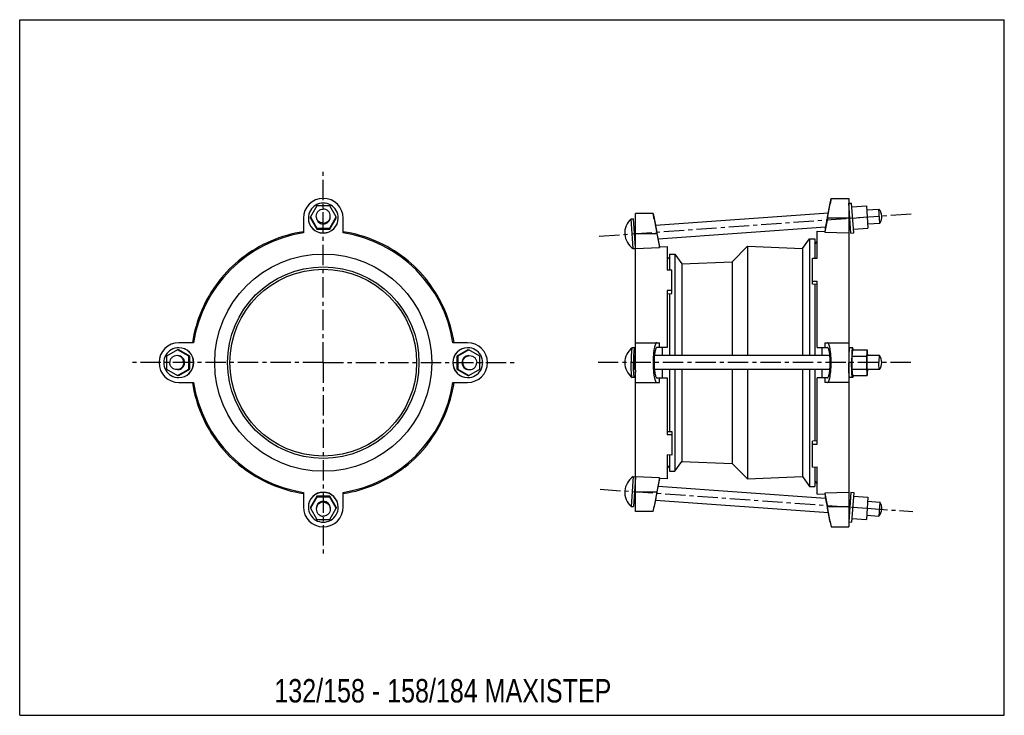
# Model space of a CAD drawing. Header units: millimetres. Extents: x 0 to 841, y 0 to 594.
import ezdxf

# ---------------------------------------------------------------- set-up
doc = ezdxf.new("R2010")
doc.units = ezdxf.units.MM
doc.header["$LTSCALE"] = 46.255
doc.linetypes.add('CENTER', pattern=[0.6, 0.375, -0.075, 0.075, -0.075])
doc.layers.get('0').update_dxf_attribs({"linetype": 'CONTINUOUS'})
doc.layers.add('02___PRT_ALL_AXES', color=7, linetype='CONTINUOUS')
doc.styles.get("Standard").update_dxf_attribs({"font": 'txt', "width": 0.8})

msp = doc.modelspace()

# ---------------------------------------------------------------- linework, layer by layer
at = {"color": 7, "linetype": 'Continuous'}
for p, q in [((0, 0), (0, 594)), ((0, 594), (841, 594)), ((841, 0), (841, 594)), ((693.07, 441.4), (692.26, 436.88)), ((692.26, 437.4), (693.07, 441.4)), ((692.26, 437.39), (692.26, 437.4)), ((693.07, 441.4), (708.07, 441.4)), ((708.07, 441.4), (708.07, 160.9)), ((253.82, 435.01), (248.33, 425.53)), ((264.79, 435.01), (253.82, 435.01)), ((270.27, 425.53), (264.79, 435.01)), ((710.79, 434.12), (723.21, 435.01)), ((723.21, 435.01), (724.56, 416.06)), ((723.46, 431.52), (733.86, 432.26)), ((242.3, 424.4), (242.3, 411.91)), ((248.33, 424.65), (248.33, 425.53)), ((248.33, 425.53), (253.82, 416.06)), ((248.33, 424.65), (253.82, 415.17)), ((264.79, 416.06), (270.27, 425.53)), ((264.79, 415.17), (270.27, 424.65)), ((270.27, 424.65), (270.27, 425.53)), ((276.3, 411.91), (276.3, 424.4)), ((526.07, 173.9), (526.07, 428.4)), ((541.07, 428.4), (526.07, 428.4)), ((541.07, 428.4), (541.87, 424.4)), ((541.58, 425.47), (541.07, 428.4)), ((541.87, 424.4), (541.87, 424.39)), ((708.07, 424.4), (689.89, 424.4)), ((711.47, 424.65), (723.89, 425.53)), ((253.82, 415.17), (253.82, 416.06)), ((253.82, 416.06), (264.79, 416.06)), ((253.82, 415.17), (264.79, 415.17)), ((264.79, 415.17), (264.79, 416.06)), ((681.07, 390.24), (681.07, 413.45)), ((681.07, 413.45), (687.57, 413.21)), ((687.57, 413.21), (687.57, 412.68)), ((687.57, 412.68), (708.07, 411.91)), ((712.14, 415.17), (724.56, 416.06)), ((724.31, 419.55), (734.72, 420.29)), ((526.07, 411.4), (544.21, 411.4)), ((679.07, 402.37), (681.07, 404.57)), ((526.07, 398.73), (546.57, 399.51)), ((546.57, 400.11), (553.07, 400.36)), ((546.57, 399.51), (546.57, 400.11)), ((553.07, 400.36), (553.07, 380)), ((189.61, 390.36), (189.7, 390.24)), ((329, 390.36), (328.9, 390.24)), ((553.07, 391.57), (555.07, 389.37)), ((677.07, 368.09), (677.07, 390.36)), ((677.07, 390.36), (681.07, 390.24)), ((557.07, 380.11), (553.07, 380)), ((557.07, 360.09), (557.07, 380.11)), ((170.1, 370.85), (170.22, 370.76)), ((348.51, 370.85), (348.39, 370.76)), ((677.07, 370.85), (681.07, 370.76)), ((681.07, 314.15), (681.07, 370.76)), ((557.07, 362.84), (553.07, 362.75)), ((553.07, 362.75), (553.07, 314.15)), ((681.07, 367.98), (677.07, 368.09)), ((553.07, 359.98), (557.07, 360.09)), ((134.92, 312.12), (125.45, 306.64)), ((144.4, 306.64), (134.92, 312.12)), ((135.81, 312.12), (134.92, 312.12)), ((145.29, 306.64), (135.81, 312.12)), ((148.55, 318.15), (136.05, 318.15)), ((382.55, 318.15), (370.06, 318.15)), ((523.16, 313.9), (523.11, 313.89)), ((525.16, 313.9), (523.16, 313.9)), ((526.07, 318.15), (546.57, 318.15)), ((553.07, 314.15), (544.32, 314.15)), ((546.57, 314.15), (546.57, 318.15)), ((548.66, 314.15), (548.66, 307.15)), ((681.07, 314.15), (689.79, 314.15)), ((685.47, 307.15), (685.47, 314.15)), ((687.57, 318.15), (708.07, 318.15)), ((687.57, 318.15), (687.57, 314.15)), ((711.47, 313.9), (708.97, 313.9)), ((711.47, 312.12), (710.79, 306.64)), ((711.47, 312.12), (723.89, 312.12)), ((723.89, 312.12), (723.21, 306.64)), ((724.5, 307.15), (723.89, 312.12)), ((125.45, 306.64), (125.45, 295.67)), ((144.4, 295.67), (144.4, 306.64)), ((145.29, 306.64), (144.4, 306.64)), ((145.29, 295.67), (145.29, 306.64)), ((526.07, 307.15), (525.16, 307.15)), ((691.99, 307.15), (542.13, 307.15)), ((710.79, 306.64), (723.21, 306.64)), ((710.79, 306.64), (710.79, 295.67)), ((723.21, 306.64), (723.21, 295.67)), ((734.29, 307.15), (723.89, 307.15)), ((734.33, 307.13), (734.29, 307.15)), ((125.45, 295.67), (134.92, 290.18)), ((134.92, 290.18), (144.4, 295.67)), ((135.81, 290.18), (145.29, 295.67)), ((145.29, 295.67), (144.4, 295.67)), ((526.07, 295.15), (525.16, 295.15)), ((691.99, 295.15), (542.13, 295.15)), ((548.66, 295.15), (548.66, 288.15)), ((685.47, 288.15), (685.47, 295.15)), ((710.79, 295.67), (723.21, 295.67)), ((710.79, 295.67), (711.47, 290.18)), ((723.21, 295.67), (723.89, 290.18)), ((734.29, 295.15), (723.89, 295.15)), ((723.89, 290.18), (724.49, 295.08)), ((734.33, 295.18), (734.29, 295.15)), ((135.81, 290.18), (134.92, 290.18)), ((523.16, 288.4), (523.11, 288.42)), ((525.16, 288.4), (523.16, 288.4)), ((544.32, 288.15), (553.07, 288.15)), ((546.57, 284.15), (546.57, 288.15)), ((553.07, 288.15), (553.07, 239.56)), ((689.79, 288.15), (681.07, 288.15)), ((681.07, 231.55), (681.07, 288.15)), ((687.57, 288.15), (687.57, 284.15)), ((711.47, 288.4), (708.97, 288.4)), ((711.47, 290.18), (723.89, 290.18)), ((136.05, 284.15), (148.55, 284.15)), ((370.06, 284.15), (382.55, 284.15)), ((526.07, 284.15), (546.57, 284.15)), ((708.07, 284.15), (687.57, 284.15)), ((553.07, 242.33), (557.07, 242.22)), ((557.07, 239.47), (553.07, 239.56)), ((557.07, 242.22), (557.07, 222.2)), ((170.1, 231.46), (170.22, 231.55)), ((348.51, 231.46), (348.39, 231.55)), ((681.07, 234.32), (677.07, 234.22)), ((677.07, 211.95), (677.07, 234.22)), ((677.07, 231.46), (681.07, 231.55)), ((553.07, 222.31), (553.07, 201.95)), ((557.07, 222.2), (553.07, 222.31)), ((189.61, 211.95), (189.7, 212.07)), ((329, 211.95), (328.9, 212.07)), ((553.07, 210.74), (555.07, 212.94)), ((677.07, 211.95), (681.07, 212.07)), ((681.07, 188.85), (681.07, 212.07)), ((546.57, 202.8), (526.07, 203.57)), ((546.57, 202.2), (546.57, 202.8)), ((553.07, 201.95), (546.57, 202.2)), ((679.07, 199.94), (681.07, 197.74)), ((242.3, 190.4), (242.3, 177.9)), ((276.3, 177.9), (276.3, 190.4)), ((526.07, 190.9), (544.21, 190.9)), ((681.07, 188.85), (687.57, 189.1)), ((708.07, 190.4), (687.57, 189.63)), ((687.57, 189.63), (687.57, 189.1)), ((541.07, 173.9), (541.86, 178.43)), ((541.07, 173.9), (541.87, 177.9)), ((541.87, 177.9), (541.88, 177.95)), ((708.07, 177.9), (689.89, 177.9)), ((541.07, 173.9), (526.07, 173.9)), ((692.26, 164.92), (692.26, 164.9)), ((692.26, 164.9), (693.07, 160.9)), ((692.54, 163.84), (693.07, 160.9)), ((693.07, 160.9), (708.07, 160.9)), ((0, 0), (841, 0))]:
    msp.add_line(p, q, dxfattribs=at)
for centre, radius, start, end in [((259.3, 424.4), 17, 0, 180), ((-59.03, 573.31), 763.48, 348.83166, 349.74536), ((-81.31, 577.06), 786.16, 348.80346, 349.72916), ((259.3, 425.54), 5.99, 180.07748, 270.07754), ((259.31, 425.54), 5.99, 269.92245, 359.92252), ((1216.58, 544.41), 685.39, 190.1281, 191.18948), ((1261.36, 553.36), 730.96, 190.162, 191.11629), ((259.3, 301.15), 113.05, 98.64901, 128), ((259.3, 301.15), 113.05, 52, 81.351), ((259.3, 301.15), 112.05, 98.7265, 171.2735), ((259.3, 301.15), 112.05, 8.7265, 81.2735), ((259.3, 301.15), 113.2, 128, 142), ((259.3, 301.15), 113.2, 38, 52), ((259.3, 301.15), 113.05, 142, 171.351), ((259.3, 301.15), 113.05, 8.649, 38), ((136.05, 301.15), 17, 90, 270), ((135.82, 301.19), 12.71, 90.02913, 150.10183), ((135.79, 301.17), 12.73, 359.92243, 89.92196), ((135.97, 301.17), 12.73, 359.92243, 89.92196), ((382.55, 301.15), 17, 270, 90), ((532.8, 301.15), 16, 127.27806, 232.72193), ((688.71, 309.33), 23.38, 6.86741, 7.03438), ((135.87, 301.16), 12.78, 150.06906, 180.00375), ((134.92, 301.16), 5.99, 359.92246, 89.92251), ((406.64, 302.62), 119.41, 2.1778, 2.3552), ((726.31, 301.16), 10, 323.3252, 36.67433), ((135.87, 301.15), 12.78, 179.99625, 209.93094), ((135.82, 301.12), 12.71, 209.89816, 269.97087), ((134.92, 301.15), 5.99, 270.07748, 0.07754), ((135.79, 301.14), 12.73, 270.07804, 0.07757), ((135.97, 301.14), 12.73, 270.07804, 0.07757), ((406.64, 299.69), 119.41, 357.6448, 357.8222), ((688.71, 292.98), 23.38, 352.96562, 353.13259), ((259.3, 301.15), 113.05, 188.649, 218), ((259.3, 301.15), 112.05, 188.72651, 261.27351), ((259.3, 301.15), 112.05, 278.7265, 351.2735), ((259.3, 301.15), 113.05, 322, 351.351), ((259.3, 301.15), 113.2, 218, 232), ((259.3, 301.15), 113.2, 308, 322), ((259.3, 301.15), 113.05, 232, 261.351), ((259.3, 301.15), 113.05, 278.649, 308), ((1250.44, 51.53), 719.85, 168.83592, 169.84649), ((259.3, 177.9), 17, 180, 360), ((-47.66, 31.63), 751.92, 10.24976, 11.21762), ((-93.07, 22.56), 798.13, 10.27446, 11.1485)]:
    msp.add_arc(centre, radius, start, end, dxfattribs=at)
for points, knots in [([(541.86, 423.88), (541.84, 424.02), (541.74, 424.55), (541.65, 425.08), (541.58, 425.47)], [0, 0, 0, 0, 0.267319, 1, 1, 1, 1]), ([(522.93, 313.47), (522.87, 313.24), (522.76, 312.67), (522.58, 311.15), (522.41, 308.64), (522.28, 305.11), (522.25, 302.52), (522.25, 301.15)], [0, 0, 0, 0, 0.057978, 0.140616, 0.371237, 0.668065, 1, 1, 1, 1]), ([(523.11, 313.89), (523.07, 313.85), (523, 313.71), (522.95, 313.56), (522.93, 313.47)], [0, 0, 0, 0, 0.367238, 1, 1, 1, 1]), ([(525.16, 313.9), (525.12, 313.9), (525.04, 313.82), (524.92, 313.5), (524.77, 312.79), (524.63, 311.62), (524.5, 310.06), (524.39, 308.15), (524.31, 305.97), (524.26, 303.61), (524.25, 301.98), (524.25, 301.15)], [0, 0, 0, 0, 0.008417, 0.024253, 0.08222, 0.174653, 0.298427, 0.448955, 0.620469, 0.806612, 1, 1, 1, 1]), ([(525.94, 307.53), (525.91, 308.41), (525.84, 309.66), (525.72, 311.21), (525.62, 312.14), (525.52, 312.87), (525.41, 313.41), (525.32, 313.73), (525.21, 313.9), (525.16, 313.9)], [0, 0, 0, 0, 0.408149, 0.578407, 0.722235, 0.837238, 0.921801, 0.975119, 1, 1, 1, 1]), ([(544.21, 318.15), (544.1, 318.15), (543.85, 318.09), (543.53, 317.82), (543.23, 317.41), (542.8, 316.58), (542.35, 315.17), (541.9, 313.09), (541.54, 310.54), (541.27, 307.63), (541.1, 304.46), (541.05, 301.15), (541.1, 297.85), (541.27, 294.68), (541.54, 291.77), (541.9, 289.22), (542.35, 287.14), (542.8, 285.73), (543.23, 284.9), (543.53, 284.49), (543.85, 284.22), (544.1, 284.15), (544.21, 284.15)], [0, 0, 0, 0, 0.009388, 0.020573, 0.03472, 0.05235, 0.098607, 0.159122, 0.23225, 0.315537, 0.405937, 0.5, 0.594063, 0.684463, 0.76775, 0.840877, 0.901393, 0.94765, 0.96528, 0.979427, 0.990612, 1, 1, 1, 1]), ([(544.32, 314.15), (544.14, 314.15), (543.84, 313.96), (543.56, 313.58), (543.23, 312.95), (542.88, 311.88), (542.53, 310.28), (542.24, 308.33), (542.03, 306.1), (541.9, 303.68), (541.85, 301.15), (541.9, 298.63), (542.03, 296.2), (542.24, 293.98), (542.53, 292.03), (542.88, 290.43), (543.23, 289.36), (543.56, 288.72), (543.84, 288.35), (544.14, 288.15), (544.32, 288.15)], [0, 0, 0, 0, 0.020285, 0.034495, 0.052182, 0.098516, 0.159072, 0.232222, 0.315522, 0.405934, 0.500007, 0.59408, 0.684489, 0.767787, 0.840933, 0.901487, 0.947819, 0.965506, 0.979715, 1, 1, 1, 1]), ([(689.79, 288.15), (689.98, 288.15), (690.28, 288.35), (690.55, 288.72), (690.89, 289.36), (691.24, 290.43), (691.6, 292.03), (691.89, 293.98), (692.1, 296.2), (692.23, 298.63), (692.28, 301.15), (692.23, 303.68), (692.1, 306.11), (691.89, 308.33), (691.6, 310.28), (691.24, 311.88), (690.89, 312.95), (690.55, 313.59), (690.28, 313.96), (689.98, 314.15), (689.79, 314.15)], [0, 0, 0, 0, 0.020319, 0.034546, 0.052246, 0.098594, 0.159149, 0.232285, 0.315566, 0.405956, 0.500007, 0.594057, 0.684446, 0.767724, 0.840857, 0.901409, 0.947755, 0.965455, 0.979681, 1, 1, 1, 1]), ([(689.89, 284.15), (690, 284.15), (690.25, 284.22), (690.57, 284.49), (690.88, 284.9), (691.31, 285.72), (691.77, 287.13), (692.22, 289.22), (692.59, 291.77), (692.86, 294.68), (693.03, 297.85), (693.08, 301.15), (693.03, 304.46), (692.86, 307.63), (692.59, 310.54), (692.22, 313.09), (691.77, 315.17), (691.31, 316.58), (690.88, 317.41), (690.57, 317.82), (690.25, 318.09), (690, 318.15), (689.89, 318.15)], [0, 0, 0, 0, 0.009411, 0.020623, 0.034792, 0.052441, 0.098714, 0.159226, 0.232336, 0.315596, 0.405967, 0.5, 0.594033, 0.684404, 0.767664, 0.840774, 0.901286, 0.947559, 0.965208, 0.979377, 0.990589, 1, 1, 1, 1]), ([(708.97, 313.9), (708.92, 313.9), (708.81, 313.73), (708.72, 313.41), (708.61, 312.87), (708.51, 312.14), (708.41, 311.21), (708.29, 309.66), (708.22, 308.41), (708.19, 307.53)], [0, 0, 0, 0, 0.024881, 0.078199, 0.162762, 0.277765, 0.421593, 0.591851, 1, 1, 1, 1]), ([(711.01, 312.2), (710.93, 311.52), (710.8, 309.97), (710.61, 306.29), (710.56, 303.28), (710.56, 301.15)], [0, 0, 0, 0, 0.184062, 0.423266, 1, 1, 1, 1]), ([(711.47, 313.9), (711.41, 313.9), (711.3, 313.73), (711.21, 313.41), (711.1, 312.87), (711.04, 312.44), (711.01, 312.2)], [0, 0, 0, 0, 0.089577, 0.281528, 0.585971, 1, 1, 1, 1]), ([(711.92, 312.2), (711.89, 312.44), (711.83, 312.87), (711.72, 313.41), (711.63, 313.73), (711.52, 313.9), (711.47, 313.9)], [0, 0, 0, 0, 0.414029, 0.718472, 0.910423, 1, 1, 1, 1]), ([(134.18, 307.15), (133.4, 307.15), (131.83, 306.84), (129.84, 305.51), (128.51, 303.51), (128.2, 301.93), (128.2, 301.15)], [0, 0, 0, 0, 0.249705, 0.499589, 0.749674, 1, 1, 1, 1]), ([(140.17, 301.15), (140.17, 301.93), (139.85, 303.51), (138.52, 305.51), (136.53, 306.84), (134.96, 307.15), (134.18, 307.15)], [0, 0, 0, 0, 0.250326, 0.500411, 0.750295, 1, 1, 1, 1]), ([(525.16, 307.15), (525.14, 307.15), (525.1, 307.11), (525.04, 306.96), (524.98, 306.63), (524.91, 306.08), (524.85, 305.34), (524.8, 304.45), (524.74, 303.03), (524.73, 301.92), (524.73, 301.15)], [0, 0, 0, 0, 0.008422, 0.024266, 0.082215, 0.17465, 0.298459, 0.448932, 0.620456, 1, 1, 1, 1]), ([(708.19, 307.53), (708.17, 307.03), (708.09, 304.91), (708.07, 302.78), (708.07, 301.15)], [0, 0, 0, 0, 0.234673, 1, 1, 1, 1]), ([(723.89, 307.15), (723.87, 307.15), (723.83, 307.11), (723.77, 306.96), (723.7, 306.63), (723.64, 306.08), (723.58, 305.34), (723.53, 304.45), (723.47, 303.03), (723.46, 301.92), (723.46, 301.15)], [0, 0, 0, 0, 0.008404, 0.024246, 0.082206, 0.174656, 0.298436, 0.448947, 0.620462, 1, 1, 1, 1]), ([(734.08, 306.35), (733.99, 305.62), (733.9, 303.89), (733.86, 302.15), (733.86, 301.15)], [0, 0, 0, 0, 0.423178, 1, 1, 1, 1]), ([(734.29, 307.15), (734.26, 307.15), (734.21, 307.07), (734.17, 306.92), (734.12, 306.67), (734.09, 306.47), (734.08, 306.35)], [0, 0, 0, 0, 0.08963, 0.281542, 0.585889, 1, 1, 1, 1]), ([(134.18, 295.15), (133.4, 295.15), (131.83, 295.47), (129.84, 296.8), (128.51, 298.8), (128.2, 300.37), (128.2, 301.15)], [0, 0, 0, 0, 0.249705, 0.499589, 0.749674, 1, 1, 1, 1]), ([(140.17, 301.15), (140.17, 300.37), (139.85, 298.8), (138.52, 296.8), (136.53, 295.47), (134.96, 295.15), (134.18, 295.15)], [0, 0, 0, 0, 0.250326, 0.500411, 0.750295, 1, 1, 1, 1]), ([(522.93, 288.84), (522.87, 289.07), (522.76, 289.64), (522.58, 291.16), (522.41, 293.66), (522.28, 297.2), (522.25, 299.79), (522.25, 301.15)], [0, 0, 0, 0, 0.057978, 0.140616, 0.371237, 0.668065, 1, 1, 1, 1]), ([(525.16, 288.4), (525.12, 288.4), (525.04, 288.49), (524.92, 288.81), (524.77, 289.52), (524.63, 290.68), (524.5, 292.25), (524.39, 294.16), (524.31, 296.34), (524.26, 298.7), (524.25, 300.33), (524.25, 301.15)], [0, 0, 0, 0, 0.008417, 0.024253, 0.08222, 0.174653, 0.298427, 0.448955, 0.620469, 0.806612, 1, 1, 1, 1]), ([(525.16, 295.15), (525.14, 295.15), (525.1, 295.2), (525.04, 295.35), (524.98, 295.68), (524.91, 296.23), (524.85, 296.97), (524.8, 297.86), (524.74, 299.28), (524.73, 300.39), (524.73, 301.15)], [0, 0, 0, 0, 0.008422, 0.024266, 0.082215, 0.17465, 0.298459, 0.448932, 0.620456, 1, 1, 1, 1]), ([(525.94, 294.78), (525.91, 293.9), (525.84, 292.65), (525.72, 291.1), (525.62, 290.17), (525.52, 289.44), (525.41, 288.89), (525.32, 288.58), (525.21, 288.4), (525.16, 288.4)], [0, 0, 0, 0, 0.408149, 0.578407, 0.722235, 0.837238, 0.921801, 0.975119, 1, 1, 1, 1]), ([(708.19, 294.78), (708.17, 295.28), (708.09, 297.4), (708.07, 299.53), (708.07, 301.15)], [0, 0, 0, 0, 0.234673, 1, 1, 1, 1]), ([(708.97, 288.4), (708.92, 288.4), (708.81, 288.58), (708.72, 288.89), (708.61, 289.44), (708.51, 290.17), (708.41, 291.1), (708.29, 292.65), (708.22, 293.9), (708.19, 294.78)], [0, 0, 0, 0, 0.024881, 0.078199, 0.162762, 0.277765, 0.421593, 0.591851, 1, 1, 1, 1]), ([(711.01, 290.11), (710.93, 290.79), (710.8, 292.34), (710.61, 296.02), (710.56, 299.03), (710.56, 301.15)], [0, 0, 0, 0, 0.184062, 0.423266, 1, 1, 1, 1]), ([(723.46, 301.15), (723.46, 300.39), (723.47, 299.28), (723.53, 297.86), (723.58, 296.97), (723.64, 296.23), (723.7, 295.68), (723.77, 295.35), (723.83, 295.2), (723.87, 295.15), (723.89, 295.15)], [0, 0, 0, 0, 0.379538, 0.551053, 0.701564, 0.825344, 0.917794, 0.975754, 0.991596, 1, 1, 1, 1]), ([(734.08, 295.96), (733.99, 296.69), (733.9, 298.42), (733.86, 300.15), (733.86, 301.15)], [0, 0, 0, 0, 0.423178, 1, 1, 1, 1]), ([(734.29, 295.15), (734.26, 295.15), (734.21, 295.24), (734.17, 295.39), (734.12, 295.64), (734.09, 295.84), (734.08, 295.96)], [0, 0, 0, 0, 0.08963, 0.281542, 0.585889, 1, 1, 1, 1]), ([(523.11, 288.42), (523.07, 288.46), (523, 288.6), (522.95, 288.75), (522.93, 288.84)], [0, 0, 0, 0, 0.367238, 1, 1, 1, 1]), ([(711.47, 288.4), (711.41, 288.4), (711.3, 288.58), (711.21, 288.89), (711.1, 289.44), (711.04, 289.87), (711.01, 290.11)], [0, 0, 0, 0, 0.089577, 0.281528, 0.585971, 1, 1, 1, 1]), ([(711.92, 290.11), (711.89, 289.87), (711.83, 289.44), (711.72, 288.89), (711.63, 288.58), (711.52, 288.4), (711.47, 288.4)], [0, 0, 0, 0, 0.414029, 0.718472, 0.910423, 1, 1, 1, 1]), ([(544.12, 189.88), (543.81, 188.34), (543.38, 186.11), (542.85, 183.29), (542.52, 181.48), (542.26, 180.1), (542.03, 178.82), (541.97, 178.5), (541.86, 177.83), (541.87, 177.9)], [0, 0, 0, 0, 0.385782, 0.558227, 0.708961, 0.83253, 0.924348, 0.980901, 1, 1, 1, 1]), ([(692.26, 165.43), (692.28, 165.28), (692.38, 164.76), (692.47, 164.23), (692.54, 163.84)], [0, 0, 0, 0, 0.267317, 1, 1, 1, 1])]:
    msp.add_open_spline(points, degree=3, knots=knots, dxfattribs=at)
for points in [[(689.79, 424.4), (689.05, 420.67), (688.31, 416.94), (687.57, 413.21)], [(689.89, 424.4), (689.12, 420.5), (688.34, 416.59), (687.57, 412.68)], [(689.79, 424.4), (689.86, 424.75), (689.93, 425.09), (690, 425.43)], [(544.12, 412.43), (544.18, 412.09), (544.25, 411.75), (544.32, 411.4)], [(544.21, 411.4), (545, 407.44), (545.78, 403.47), (546.57, 399.51)], [(544.32, 411.4), (545.07, 407.64), (545.82, 403.88), (546.57, 400.11)], [(546.57, 202.8), (545.78, 198.84), (545, 194.87), (544.21, 190.9)], [(546.57, 202.2), (545.82, 198.43), (545.07, 194.67), (544.32, 190.9)], [(544.32, 190.9), (544.25, 190.56), (544.18, 190.22), (544.12, 189.88)], [(687.57, 189.63), (688.34, 185.72), (689.12, 181.81), (689.89, 177.9)], [(687.57, 189.1), (688.31, 185.37), (689.05, 181.64), (689.79, 177.9)], [(690, 176.88), (689.93, 177.22), (689.86, 177.56), (689.79, 177.9)]]:
    msp.add_open_spline(points, degree=3, dxfattribs=at)
at = {"layer": '02___PRT_ALL_AXES', "color": 7, "linetype": 'CENTER'}
for p, q in [((259.3, 301.15), (259.3, 464.1)), ((494.95, 409.18), (762.37, 428.28)), ((259.3, 301.15), (96.36, 301.15)), ((259.3, 301.15), (259.3, 138.21)), ((259.3, 301.15), (422.25, 301.15)), ((761.09, 301.15), (493.2, 301.15)), ((495.92, 193.06), (711.47, 177.66)), ((723.89, 176.77), (763.01, 173.98))]:
    msp.add_line(p, q, dxfattribs=at)
at = {"layer": '02___PRT_ALL_AXES', "color": 7, "linetype": 'Continuous'}
for p, q in [((708.07, 437.19), (710.56, 437.37)), ((712.38, 411.93), (710.56, 437.37)), ((542.93, 418.62), (690.73, 429.18)), ((709.88, 411.75), (708.07, 437.19)), ((708.07, 430.42), (708.53, 430.45)), ((734.72, 420.29), (733.86, 432.26)), ((522.25, 423.91), (524.25, 424.06)), ((524.07, 398.48), (522.25, 423.91)), ((526.03, 399.06), (524.25, 424.06)), ((524.73, 417.32), (526.07, 417.42)), ((545.24, 406.76), (688.32, 416.98)), ((708.07, 418.39), (709.38, 418.48)), ((525.58, 405.35), (526.07, 405.39)), ((668.68, 398.51), (674.57, 406.9)), ((674.57, 406.9), (674.57, 307.15)), ((674.57, 406.9), (679.07, 406.9)), ((679.07, 406.9), (679.07, 390.3)), ((709.88, 411.75), (712.38, 411.93)), ((524.07, 398.48), (526.07, 398.62)), ((608.59, 387.31), (621.79, 400.51)), ((621.79, 400.51), (621.79, 307.15)), ((621.79, 400.51), (668.68, 398.51)), ((668.68, 398.51), (668.68, 307.15)), ((555.07, 393.9), (555.07, 380.05)), ((555.07, 393.9), (559.57, 393.9)), ((559.57, 393.9), (559.57, 307.15)), ((559.57, 393.9), (565.45, 385.5)), ((565.45, 385.5), (608.59, 387.31)), ((608.59, 387.31), (608.59, 307.15)), ((565.45, 385.5), (565.45, 307.15)), ((679.07, 368.04), (679.07, 307.15)), ((555.07, 360.04), (555.07, 307.15)), ((382.8, 312.12), (373.32, 306.64)), ((383.68, 312.12), (374.21, 306.64)), ((382.8, 312.12), (383.68, 312.12)), ((393.16, 306.64), (383.68, 312.12)), ((373.32, 306.64), (374.21, 306.64)), ((373.32, 306.64), (373.32, 295.67)), ((374.21, 306.64), (374.21, 295.67)), ((393.16, 295.67), (393.16, 306.64)), ((373.32, 295.67), (374.21, 295.67)), ((373.32, 295.67), (382.8, 290.18)), ((374.21, 295.67), (383.68, 290.18)), ((383.68, 290.18), (393.16, 295.67)), ((555.07, 295.15), (555.07, 242.27)), ((559.57, 295.15), (559.57, 208.4)), ((565.45, 295.15), (565.45, 216.81)), ((608.59, 295.15), (608.59, 215)), ((621.79, 295.15), (621.79, 201.8)), ((668.68, 295.15), (668.68, 203.8)), ((674.57, 295.15), (674.57, 195.4)), ((679.07, 295.15), (679.07, 234.27)), ((382.8, 290.18), (383.68, 290.18)), ((555.07, 222.26), (555.07, 208.4)), ((559.57, 208.4), (565.45, 216.81)), ((565.45, 216.81), (608.59, 215)), ((608.59, 215), (621.79, 201.8)), ((679.07, 212.01), (679.07, 195.4)), ((524.07, 203.83), (522.25, 178.39)), ((524.07, 203.83), (526.07, 203.69)), ((526.03, 203.25), (524.25, 178.25)), ((555.07, 208.4), (559.57, 208.4)), ((621.79, 201.8), (668.68, 203.8)), ((668.68, 203.8), (674.57, 195.4)), ((525.58, 196.95), (526.07, 196.92)), ((545.24, 195.55), (688.32, 185.33)), ((674.57, 195.4), (679.07, 195.4)), ((253.82, 187.14), (248.33, 177.66)), ((253.82, 186.25), (248.33, 176.77)), ((264.79, 187.14), (253.82, 187.14)), ((253.82, 187.14), (253.82, 186.25)), ((264.79, 186.25), (253.82, 186.25)), ((270.27, 177.66), (264.79, 187.14)), ((264.79, 187.14), (264.79, 186.25)), ((270.27, 176.77), (264.79, 186.25)), ((709.88, 190.56), (708.07, 165.12)), ((709.88, 190.56), (712.38, 190.38)), ((712.38, 190.38), (710.56, 164.94)), ((712.14, 187.14), (724.56, 186.25)), ((724.56, 186.25), (723.21, 167.3)), ((248.33, 177.66), (248.33, 176.77)), ((248.33, 176.77), (253.82, 167.3)), ((264.79, 167.3), (270.27, 176.77)), ((270.27, 177.66), (270.27, 176.77)), ((522.25, 178.39), (524.25, 178.25)), ((524.73, 184.98), (526.07, 184.89)), ((542.93, 183.68), (690.73, 173.13)), ((708.07, 183.92), (709.38, 183.83)), ((711.47, 177.66), (723.89, 176.77)), ((724.31, 182.76), (734.72, 182.02)), ((734.72, 182.02), (733.86, 170.05)), ((708.07, 171.89), (708.53, 171.86)), ((723.46, 170.79), (733.86, 170.05)), ((253.82, 167.3), (264.79, 167.3)), ((708.07, 165.12), (710.56, 164.94)), ((710.79, 168.19), (723.21, 167.3))]:
    msp.add_line(p, q, dxfattribs=at)
for radius in [92.75, 81.75, 79.75]:
    msp.add_circle((259.3, 301.15), radius, dxfattribs=at)
for centre, radius, start, end in [((259.3, 424.59), 12.78, 89.99625, 119.93094), ((259.31, 424.59), 12.78, 60.06906, 90.00375), ((259.27, 424.64), 12.71, 119.89816, 179.97087), ((259.34, 424.64), 12.71, 0.02913, 60.10183), ((726.31, 425.71), 10, 327.21572, 40.95551), ((259.29, 424.66), 12.73, 180.07802, 270.07759), ((259.29, 424.49), 12.73, 180.07802, 270.07759), ((259.32, 424.66), 12.73, 269.92241, 359.92198), ((259.32, 424.49), 12.73, 269.92241, 359.92198), ((532.8, 411.89), 16, 131.2529, 236.91833), ((382.64, 301.17), 12.73, 90.07802, 180.07759), ((382.81, 301.17), 12.73, 90.07802, 180.07759), ((382.79, 301.19), 12.71, 29.89817, 89.97087), ((383.69, 301.16), 5.99, 90.07749, 180.07754), ((382.74, 301.16), 12.78, 359.99625, 29.93094), ((382.64, 301.14), 12.73, 179.92241, 269.92198), ((382.81, 301.14), 12.73, 179.92241, 269.92198), ((383.69, 301.15), 5.99, 179.92246, 269.92252), ((382.79, 301.12), 12.71, 270.02913, 330.10184), ((382.74, 301.15), 12.78, 330.06906, 0.00375), ((532.8, 190.42), 16, 123.08167, 228.7471), ((259.29, 177.82), 12.73, 89.92245, 179.92194), ((259.29, 177.64), 12.73, 89.92245, 179.92194), ((259.32, 177.82), 12.73, 0.07806, 90.07755), ((259.32, 177.64), 12.73, 0.07806, 90.07755), ((259.27, 177.67), 12.71, 180.02913, 240.10184), ((259.3, 176.77), 5.99, 89.9231, 179.92187), ((259.31, 176.77), 5.99, 0.07813, 90.0769), ((259.34, 177.67), 12.71, 299.89817, 359.97087), ((726.31, 176.6), 10, 319.04449, 32.78428), ((259.3, 177.72), 12.78, 240.06906, 270.00375), ((259.31, 177.72), 12.78, 269.99625, 299.93094)]:
    msp.add_arc(centre, radius, start, end, dxfattribs=at)
for points, knots in [([(253.3, 426.28), (253.3, 427.06), (253.62, 428.63), (254.95, 430.62), (256.95, 431.95), (258.52, 432.26), (259.3, 432.26)], [0, 0, 0, 0, 0.249705, 0.499589, 0.749674, 1, 1, 1, 1]), ([(265.3, 426.28), (265.3, 427.06), (264.99, 428.63), (263.66, 430.62), (261.66, 431.95), (260.08, 432.26), (259.3, 432.26)], [0, 0, 0, 0, 0.249705, 0.499589, 0.749674, 1, 1, 1, 1]), ([(259.3, 420.29), (258.52, 420.29), (256.95, 420.6), (254.95, 421.94), (253.62, 423.92), (253.3, 425.5), (253.3, 426.28)], [0, 0, 0, 0, 0.250326, 0.500411, 0.750295, 1, 1, 1, 1]), ([(259.3, 420.29), (260.08, 420.29), (261.66, 420.6), (263.66, 421.94), (264.99, 423.92), (265.3, 425.5), (265.3, 426.28)], [0, 0, 0, 0, 0.250326, 0.500411, 0.750295, 1, 1, 1, 1]), ([(378.44, 301.15), (378.44, 301.93), (378.75, 303.51), (380.09, 305.51), (382.07, 306.84), (383.65, 307.15), (384.43, 307.15)], [0, 0, 0, 0, 0.250326, 0.500411, 0.750295, 1, 1, 1, 1]), ([(384.43, 307.15), (385.21, 307.15), (386.78, 306.84), (388.77, 305.51), (390.1, 303.51), (390.41, 301.93), (390.41, 301.15)], [0, 0, 0, 0, 0.249705, 0.499589, 0.749674, 1, 1, 1, 1]), ([(378.44, 301.15), (378.44, 300.37), (378.75, 298.8), (380.09, 296.8), (382.07, 295.47), (383.65, 295.15), (384.43, 295.15)], [0, 0, 0, 0, 0.250326, 0.500411, 0.750295, 1, 1, 1, 1]), ([(384.43, 295.15), (385.21, 295.15), (386.78, 295.47), (388.77, 296.8), (390.1, 298.8), (390.41, 300.37), (390.41, 301.15)], [0, 0, 0, 0, 0.249705, 0.499589, 0.749674, 1, 1, 1, 1]), ([(259.3, 182.02), (258.52, 182.02), (256.95, 181.7), (254.95, 180.37), (253.62, 178.38), (253.3, 176.81), (253.3, 176.03)], [0, 0, 0, 0, 0.250326, 0.500411, 0.750295, 1, 1, 1, 1]), ([(259.3, 182.02), (260.08, 182.02), (261.66, 181.7), (263.66, 180.37), (264.99, 178.38), (265.3, 176.81), (265.3, 176.03)], [0, 0, 0, 0, 0.250326, 0.500411, 0.750295, 1, 1, 1, 1]), ([(253.3, 176.03), (253.3, 175.25), (253.62, 173.68), (254.95, 171.69), (256.95, 170.36), (258.52, 170.05), (259.3, 170.05)], [0, 0, 0, 0, 0.249705, 0.499589, 0.749674, 1, 1, 1, 1]), ([(265.3, 176.03), (265.3, 175.25), (264.99, 173.68), (263.66, 171.69), (261.66, 170.36), (260.08, 170.05), (259.3, 170.05)], [0, 0, 0, 0, 0.249705, 0.499589, 0.749674, 1, 1, 1, 1])]:
    msp.add_open_spline(points, degree=3, knots=knots, dxfattribs=at)

# ---------------------------------------------------------------- texts
at = {"color": 2, "linetype": 'Continuous', "insert": (217.51, 30.94), "char_height": 20, "width": 416, "attachment_point": 1, "line_spacing_factor": 0.9}
msp.add_mtext('132/158 - 158/184 MAXISTEP', dxfattribs=at)

doc.saveas('drawing.dxf')
